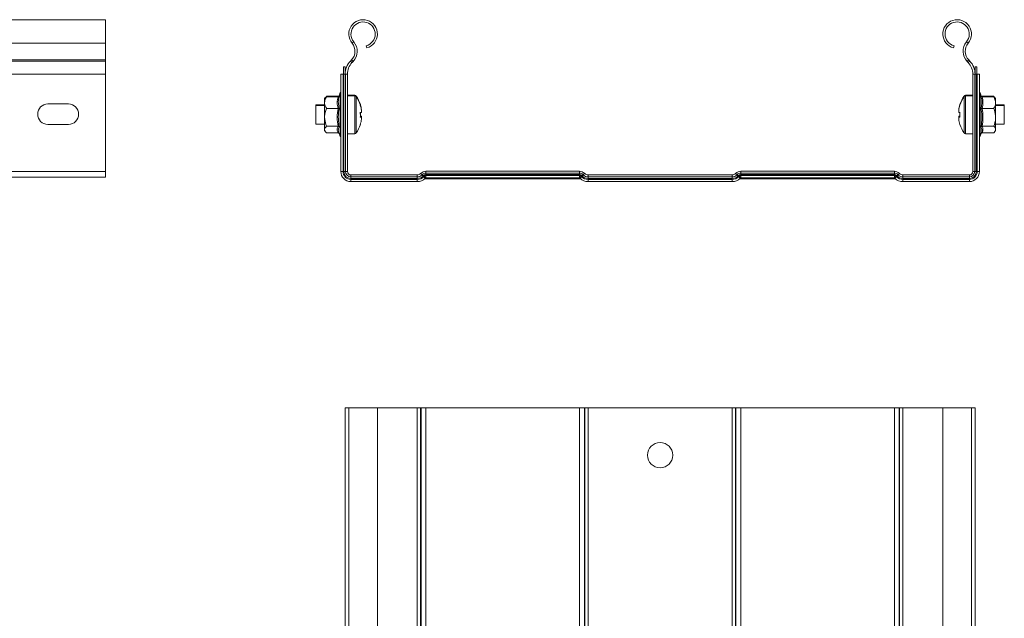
# Model space of a CAD drawing. Header units: millimetres. Extents: x 256 to 1193, y -1997 to 462.
# Tile 16 of 16: x 879 to 1192, y 272 to 462. Entities that reach past the tile are written whole.
import ezdxf

# ---------------------------------------------------------------- set-up
doc = ezdxf.new("R2010")
doc.units = ezdxf.units.MM
doc.linetypes.add('K5LT32768', pattern=[0])
doc.linetypes.add('K5LT32769', pattern=[0])

msp = doc.modelspace()

# ---------------------------------------------------------------- linework, layer by layer
at = {"color": 7, "linetype": 'K5LT32768', "lineweight": 15}
for p, q in [((906.38, 461.62), (638.38, 461.62)), ((906.38, 454.17), (906.38, 461.62)), ((638.38, 454.17), (906.38, 454.17)), ((906.38, 448.86), (906.38, 454.17)), ((984.72, 454.17), (985.25, 454.61)), ((1180.37, 454.17), (1179.83, 454.61)), ((989.39, 452.68), (989.21, 453.35)), ((1175.69, 452.68), (1175.87, 453.35)), ((638.38, 448.86), (906.38, 448.86)), ((638.38, 448.49), (906.38, 448.49)), ((906.38, 448.49), (906.38, 448.86)), ((906.38, 444.36), (906.38, 448.49)), ((984.54, 448.86), (984.19, 448.49)), ((984.19, 448.49), (984.7, 448.01)), ((984.54, 448.86), (985.04, 448.37)), ((985.04, 448.37), (984.7, 448.01)), ((1180.55, 448.86), (1180.04, 448.37)), ((1180.38, 448.01), (1180.04, 448.37)), ((1180.89, 448.49), (1180.38, 448.01)), ((1180.89, 448.49), (1180.55, 448.86)), ((906.38, 413.42), (906.38, 444.36)), ((981.84, 444.36), (981.14, 444.36)), ((981.14, 444.36), (981.14, 413.42)), ((981.84, 444.36), (981.84, 413.42)), ((982.14, 444.36), (981.84, 444.36)), ((981.99, 446.62), (982.54, 446.62)), ((981.99, 446.62), (981.99, 444.36)), ((982.14, 444.36), (982.14, 413.42)), ((982.65, 444.36), (982.14, 444.36)), ((982.54, 446.62), (982.54, 444.36)), ((982.65, 444.36), (982.65, 413.42)), ((983.24, 444.36), (982.65, 444.36)), ((983.24, 444.36), (983.24, 413.42)), ((1181.84, 413.42), (1181.84, 444.36)), ((1181.84, 444.36), (1182.43, 444.36)), ((1182.43, 413.42), (1182.43, 444.36)), ((1182.43, 444.36), (1182.95, 444.36)), ((1182.54, 446.62), (1183.09, 446.62)), ((1182.54, 444.36), (1182.54, 446.62)), ((1182.95, 413.42), (1182.95, 444.36)), ((1182.95, 444.36), (1183.24, 444.36)), ((1183.09, 444.36), (1183.09, 446.62)), ((1183.24, 413.42), (1183.24, 444.36)), ((1183.24, 444.36), (1183.94, 444.36)), ((1183.94, 413.42), (1183.94, 444.36)), ((980.89, 438.35), (980.57, 437.48)), ((980.89, 438.15), (980.57, 437.28)), ((1184.51, 437.48), (1184.19, 438.35)), ((1184.51, 437.28), (1184.19, 438.15)), ((888.13, 434.87), (894.63, 434.87)), ((975.99, 434.62), (973.24, 434.62)), ((973.24, 434.62), (973.24, 434.42)), ((976.28, 437), (975.99, 436.62)), ((976.28, 436.8), (975.99, 436.42)), ((975.99, 436.62), (975.99, 436.42)), ((975.99, 436.42), (975.99, 435.29)), ((975.99, 435.29), (975.99, 430.61)), ((976.59, 437.32), (976.51, 437.18)), ((980.28, 437.32), (976.59, 437.32)), ((980.28, 437.12), (976.59, 437.12)), ((985.57, 437.62), (983.24, 437.62)), ((985.57, 437.42), (983.24, 437.42)), ((1181.84, 437.62), (1179.52, 437.62)), ((1181.84, 437.42), (1179.52, 437.42)), ((1184.81, 437.32), (1188.49, 437.32)), ((1184.81, 437.12), (1188.49, 437.12)), ((1188.49, 437.32), (1188.57, 437.18)), ((1188.49, 437.12), (1188.72, 436.77)), ((1189.09, 436.62), (1188.78, 437.02)), ((1189.09, 436.42), (1188.78, 436.82)), ((1189.09, 436.42), (1189.09, 436.62)), ((1189.09, 435.29), (1189.09, 436.42)), ((1189.09, 435.29), (1189.09, 430.61)), ((1191.84, 434.62), (1189.09, 434.62)), ((1191.84, 434.42), (1191.84, 434.62)), ((975.99, 434.42), (973.24, 434.42)), ((973.24, 434.42), (973.24, 428.42)), ((980.28, 433.46), (976.59, 433.46)), ((987.35, 434.52), (987.33, 434.51)), ((987.73, 432.13), (987.33, 432.13)), ((987.73, 432.96), (987.73, 432.98)), ((987.73, 432.96), (987.73, 432.76)), ((987.73, 432.76), (987.73, 432.13)), ((1177.36, 432.98), (1177.36, 432.96)), ((1177.36, 432.76), (1177.36, 432.96)), ((1177.36, 432.13), (1177.36, 432.76)), ((1177.76, 432.13), (1177.36, 432.13)), ((1184.81, 433.46), (1188.49, 433.46)), ((1191.84, 434.42), (1189.09, 434.42)), ((1191.84, 431.42), (1191.84, 434.42)), ((894.63, 428.37), (888.13, 428.37)), ((973.24, 428.42), (975.99, 428.42)), ((975.99, 430.61), (975.99, 426.74)), ((987.33, 430.95), (987.73, 430.95)), ((987.33, 430.71), (987.73, 430.71)), ((987.73, 430.91), (987.73, 430.95)), ((987.73, 430.91), (987.73, 430.71)), ((987.73, 430.71), (987.73, 430.08)), ((1177.36, 430.95), (1177.36, 430.91)), ((1177.36, 430.95), (1177.76, 430.95)), ((1177.36, 430.71), (1177.36, 430.91)), ((1177.36, 430.08), (1177.36, 430.71)), ((1177.36, 430.71), (1177.76, 430.71)), ((1189.09, 426.74), (1189.09, 430.61)), ((1189.09, 428.42), (1191.84, 428.42)), ((1191.84, 428.42), (1191.84, 431.42)), ((975.99, 426.42), (975.99, 426.74)), ((975.99, 426.42), (976.28, 426.05)), ((980.28, 427.77), (976.59, 427.77)), ((980.28, 425.72), (976.59, 425.72)), ((980.49, 425.8), (980.89, 424.69)), ((983.24, 425.42), (985.57, 425.42)), ((1179.52, 425.42), (1181.84, 425.42)), ((1184.19, 424.69), (1184.6, 425.8)), ((1184.81, 427.77), (1188.49, 427.77)), ((1184.81, 425.72), (1188.49, 425.72)), ((1188.78, 426.02), (1189.09, 426.42)), ((1189.09, 426.42), (1189.09, 426.74)), ((906.38, 411.62), (906.38, 413.42)), ((981.84, 413.42), (981.14, 413.42)), ((982.14, 413.42), (981.84, 413.42)), ((982.65, 413.42), (982.14, 413.42)), ((983.24, 413.42), (982.65, 413.42)), ((1006.49, 412.76), (1006.61, 412.88)), ((1008.16, 413.52), (1008.16, 412.93)), ((1008.16, 413.52), (1056.92, 413.52)), ((1008.16, 412.93), (1008.16, 412.42)), ((1008.16, 412.93), (1056.92, 412.93)), ((1056.92, 413.52), (1056.92, 412.93)), ((1056.92, 412.93), (1056.92, 412.42)), ((1058.48, 412.88), (1058.59, 412.76)), ((1106.49, 412.76), (1106.61, 412.88)), ((1108.16, 413.52), (1108.16, 412.93)), ((1108.16, 413.52), (1156.92, 413.52)), ((1108.16, 412.93), (1108.16, 412.42)), ((1108.16, 412.93), (1156.92, 412.93)), ((1156.92, 413.52), (1156.92, 412.93)), ((1156.92, 412.93), (1156.92, 412.42)), ((1158.48, 412.88), (1158.59, 412.76)), ((1181.84, 413.42), (1182.43, 413.42)), ((1182.43, 413.42), (1182.95, 413.42)), ((1182.95, 413.42), (1183.24, 413.42)), ((1183.24, 413.42), (1183.94, 413.42)), ((733.38, 411.62), (906.38, 411.62)), ((984.34, 412.32), (984.34, 411.73)), ((984.34, 412.32), (1005.43, 412.32)), ((984.34, 411.73), (984.34, 411.22)), ((984.34, 411.73), (1005.43, 411.73)), ((984.34, 411.22), (984.34, 410.92)), ((984.34, 411.22), (1005.43, 411.22)), ((984.34, 410.92), (984.34, 410.22)), ((984.34, 410.92), (1005.43, 410.92)), ((984.34, 410.22), (1005.43, 410.22)), ((1005.43, 412.32), (1005.43, 411.73)), ((1005.43, 411.73), (1005.43, 411.22)), ((1005.43, 411.22), (1005.43, 410.92)), ((1005.43, 410.92), (1005.43, 410.22)), ((1006.91, 412.34), (1007.02, 412.46)), ((1006.91, 412.34), (1007.27, 411.98)), ((1007.02, 412.46), (1007.39, 412.09)), ((1007.27, 411.98), (1007.39, 412.09)), ((1007.48, 411.77), (1007.6, 411.89)), ((1007.48, 411.77), (1007.98, 411.28)), ((1007.6, 411.89), (1008.09, 411.39)), ((1007.75, 411.07), (1057.33, 411.07)), ((1007.98, 411.28), (1008.09, 411.39)), ((1008.16, 412.42), (1008.16, 412.12)), ((1008.16, 412.42), (1056.92, 412.42)), ((1008.16, 412.12), (1008.16, 411.42)), ((1008.16, 412.12), (1056.92, 412.12)), ((1008.16, 411.42), (1056.92, 411.42)), ((1056.92, 412.42), (1056.92, 412.12)), ((1056.92, 412.12), (1056.92, 411.42)), ((1057.49, 411.89), (1056.99, 411.39)), ((1056.99, 411.39), (1057.11, 411.28)), ((1057.6, 411.77), (1057.11, 411.28)), ((1057.49, 411.89), (1057.6, 411.77)), ((1058.06, 412.46), (1057.69, 412.09)), ((1057.69, 412.09), (1057.81, 411.98)), ((1058.18, 412.34), (1057.81, 411.98)), ((1058.06, 412.46), (1058.18, 412.34)), ((1059.65, 412.32), (1059.65, 411.73)), ((1059.65, 412.32), (1105.43, 412.32)), ((1059.65, 411.73), (1059.65, 411.22)), ((1059.65, 411.73), (1105.43, 411.73)), ((1059.65, 411.22), (1059.65, 410.92)), ((1059.65, 411.22), (1105.43, 411.22)), ((1059.65, 410.92), (1059.65, 410.22)), ((1059.65, 410.92), (1105.43, 410.92)), ((1059.65, 410.22), (1105.43, 410.22)), ((1105.43, 412.32), (1105.43, 411.73)), ((1105.43, 411.73), (1105.43, 411.22)), ((1105.43, 411.22), (1105.43, 410.92)), ((1105.43, 410.92), (1105.43, 410.22)), ((1106.91, 412.34), (1107.02, 412.46)), ((1106.91, 412.34), (1107.27, 411.98)), ((1107.02, 412.46), (1107.39, 412.09)), ((1107.27, 411.98), (1107.39, 412.09)), ((1107.48, 411.77), (1107.6, 411.89)), ((1107.48, 411.77), (1107.98, 411.28)), ((1107.6, 411.89), (1108.09, 411.39)), ((1107.75, 411.07), (1157.33, 411.07)), ((1107.98, 411.28), (1108.09, 411.39)), ((1108.16, 412.42), (1108.16, 412.12)), ((1108.16, 412.42), (1156.92, 412.42)), ((1108.16, 412.12), (1108.16, 411.42)), ((1108.16, 412.12), (1156.92, 412.12)), ((1108.16, 411.42), (1156.92, 411.42)), ((1156.92, 412.42), (1156.92, 412.12)), ((1156.92, 412.12), (1156.92, 411.42)), ((1157.49, 411.89), (1156.99, 411.39)), ((1156.99, 411.39), (1157.11, 411.28)), ((1157.6, 411.77), (1157.11, 411.28)), ((1157.49, 411.89), (1157.6, 411.77)), ((1158.06, 412.46), (1157.69, 412.09)), ((1157.69, 412.09), (1157.81, 411.98)), ((1158.18, 412.34), (1157.81, 411.98)), ((1158.06, 412.46), (1158.18, 412.34)), ((1159.65, 412.32), (1159.65, 411.73)), ((1159.65, 412.32), (1180.74, 412.32)), ((1159.65, 411.73), (1159.65, 411.22)), ((1159.65, 411.73), (1180.74, 411.73)), ((1159.65, 411.22), (1159.65, 410.92)), ((1159.65, 411.22), (1180.74, 411.22)), ((1159.65, 410.92), (1159.65, 410.22)), ((1159.65, 410.92), (1180.74, 410.92)), ((1159.65, 410.22), (1180.74, 410.22)), ((1180.74, 412.32), (1180.74, 411.73)), ((1180.74, 411.73), (1180.74, 411.22)), ((1180.74, 411.22), (1180.74, 410.92)), ((1180.74, 410.92), (1180.74, 410.22)), ((983.67, 338.37), (982.54, 338.37)), ((982.54, 165.37), (982.54, 338.37)), ((983.67, 338.37), (983.67, 70.37)), ((992.77, 338.37), (983.67, 338.37)), ((992.77, 70.37), (992.77, 338.37)), ((992.77, 338.37), (1005.43, 338.37)), ((1005.43, 70.37), (1005.43, 338.37)), ((1005.43, 338.37), (1006.49, 338.37)), ((1006.49, 70.37), (1006.49, 338.37)), ((1006.49, 338.37), (1006.61, 338.37)), ((1006.61, 70.37), (1006.61, 338.37)), ((1006.61, 338.37), (1008.16, 338.37)), ((1008.16, 70.37), (1008.16, 338.37)), ((1008.16, 338.37), (1056.92, 338.37)), ((1056.92, 70.37), (1056.92, 338.37)), ((1056.92, 338.37), (1058.48, 338.37)), ((1058.48, 70.37), (1058.48, 338.37)), ((1058.48, 338.37), (1058.59, 338.37)), ((1058.59, 70.37), (1058.59, 338.37)), ((1058.59, 338.37), (1059.65, 338.37)), ((1059.65, 70.37), (1059.65, 338.37)), ((1059.65, 338.37), (1105.43, 338.37)), ((1105.43, 70.37), (1105.43, 338.37)), ((1105.43, 338.37), (1106.49, 338.37)), ((1106.49, 70.37), (1106.49, 338.37)), ((1106.49, 338.37), (1106.61, 338.37)), ((1106.61, 70.37), (1106.61, 338.37)), ((1106.61, 338.37), (1108.16, 338.37)), ((1108.16, 70.37), (1108.16, 338.37)), ((1108.16, 338.37), (1156.92, 338.37)), ((1156.92, 70.37), (1156.92, 338.37)), ((1156.92, 338.37), (1158.48, 338.37)), ((1158.48, 70.37), (1158.48, 338.37)), ((1158.48, 338.37), (1158.59, 338.37)), ((1158.59, 70.37), (1158.59, 338.37)), ((1158.59, 338.37), (1159.65, 338.37)), ((1159.65, 70.37), (1159.65, 338.37)), ((1159.65, 338.37), (1172.32, 338.37)), ((1172.32, 338.37), (1172.32, 70.37)), ((1181.42, 338.37), (1172.32, 338.37)), ((1181.42, 70.37), (1181.42, 338.37)), ((1182.54, 338.37), (1181.42, 338.37)), ((1182.54, 165.37), (1182.54, 338.37))]:
    msp.add_line(p, q, dxfattribs=at)
at = {"color": 8, "linetype": 'K5LT32769', "lineweight": 15, "true_color": 0x808080}
for p, q in [((733.38, 444.36), (906.38, 444.36)), ((980.89, 438.15), (980.89, 438.35)), ((980.89, 424.69), (980.89, 438.15)), ((1184.19, 438.35), (1184.19, 438.15)), ((1184.19, 438.15), (1184.19, 436.63)), ((980.25, 437.12), (980.28, 437.32)), ((980.65, 437.61), (980.6, 437.42)), ((985.57, 437.62), (985.57, 437.42)), ((985.57, 437.42), (985.57, 425.42)), ((986.01, 437.39), (986.01, 437.19)), ((986.01, 437.19), (986.01, 425.65)), ((1179.08, 437.19), (1179.08, 437.39)), ((1179.08, 431.42), (1179.08, 437.19)), ((1179.52, 437.42), (1179.52, 437.62)), ((1179.52, 431.42), (1179.52, 437.42)), ((1184.19, 436.63), (1184.19, 424.69)), ((1184.47, 437.41), (1184.43, 437.61)), ((1184.81, 437.32), (1184.84, 437.12)), ((1179.08, 425.65), (1179.08, 431.42)), ((1179.52, 425.42), (1179.52, 431.42)), ((733.38, 413.42), (906.38, 413.42))]:
    msp.add_line(p, q, dxfattribs=at)
at = {"color": 7, "linetype": 'K5LT32768', "const_width": 0.15}
for points in [[(987.33, 434.71), (987.34, 434.72), (987.34, 434.72), (987.35, 434.72), (987.35, 434.72)], [(987.33, 434.69), (987.34, 434.7), (987.34, 434.71), (987.35, 434.72), (987.35, 434.72), (987.35, 434.73)], [(1177.74, 434.72), (1177.74, 434.72), (1177.74, 434.72), (1177.75, 434.72), (1177.76, 434.71)], [(987.35, 428.32), (987.35, 428.32), (987.34, 428.32), (987.34, 428.32), (987.33, 428.33)], [(1177.76, 428.33), (1177.75, 428.32), (1177.74, 428.32), (1177.74, 428.32), (1177.74, 428.32)], [(1006.49, 412.76), (1006.5, 412.75), (1006.52, 412.73), (1006.55, 412.7), (1006.6, 412.65), (1006.66, 412.59), (1006.73, 412.52), (1006.81, 412.44), (1006.91, 412.34)], [(1006.61, 412.88), (1006.61, 412.87), (1006.64, 412.85), (1006.67, 412.82), (1006.72, 412.77), (1006.78, 412.71), (1006.85, 412.64), (1006.93, 412.55), (1007.02, 412.46)], [(1058.48, 412.88), (1058.47, 412.87), (1058.45, 412.85), (1058.41, 412.82), (1058.37, 412.77), (1058.31, 412.71), (1058.24, 412.64), (1058.15, 412.55), (1058.06, 412.46)], [(1058.59, 412.76), (1058.59, 412.75), (1058.57, 412.73), (1058.53, 412.7), (1058.48, 412.65), (1058.42, 412.59), (1058.35, 412.52), (1058.27, 412.44), (1058.18, 412.34)], [(1106.49, 412.76), (1106.5, 412.75), (1106.52, 412.73), (1106.55, 412.7), (1106.6, 412.65), (1106.66, 412.59), (1106.73, 412.52), (1106.81, 412.44), (1106.91, 412.34)], [(1106.61, 412.88), (1106.61, 412.87), (1106.64, 412.85), (1106.67, 412.82), (1106.72, 412.77), (1106.78, 412.71), (1106.85, 412.64), (1106.93, 412.55), (1107.02, 412.46)], [(1158.48, 412.88), (1158.47, 412.87), (1158.45, 412.85), (1158.41, 412.82), (1158.37, 412.77), (1158.31, 412.71), (1158.24, 412.64), (1158.15, 412.55), (1158.06, 412.46)], [(1158.59, 412.76), (1158.59, 412.75), (1158.57, 412.73), (1158.53, 412.7), (1158.48, 412.65), (1158.42, 412.59), (1158.35, 412.52), (1158.27, 412.44), (1158.18, 412.34)], [(1007.27, 411.98), (1007.32, 411.93), (1007.36, 411.89), (1007.4, 411.85), (1007.43, 411.82), (1007.45, 411.8), (1007.47, 411.78), (1007.48, 411.77), (1007.48, 411.77)], [(1007.39, 412.09), (1007.44, 412.05), (1007.48, 412.01), (1007.51, 411.97), (1007.54, 411.94), (1007.57, 411.92), (1007.58, 411.9), (1007.59, 411.89), (1007.6, 411.89)], [(1057.69, 412.09), (1057.65, 412.05), (1057.61, 412.01), (1057.57, 411.97), (1057.54, 411.94), (1057.52, 411.92), (1057.5, 411.9), (1057.49, 411.89), (1057.49, 411.89)], [(1057.81, 411.98), (1057.76, 411.93), (1057.72, 411.89), (1057.69, 411.85), (1057.66, 411.82), (1057.63, 411.8), (1057.62, 411.78), (1057.61, 411.77), (1057.6, 411.77)], [(1107.27, 411.98), (1107.32, 411.93), (1107.36, 411.89), (1107.4, 411.85), (1107.43, 411.82), (1107.45, 411.8), (1107.47, 411.78), (1107.48, 411.77), (1107.48, 411.77)], [(1107.39, 412.09), (1107.44, 412.05), (1107.48, 412.01), (1107.51, 411.97), (1107.54, 411.94), (1107.57, 411.92), (1107.58, 411.9), (1107.59, 411.89), (1107.6, 411.89)], [(1157.69, 412.09), (1157.65, 412.05), (1157.61, 412.01), (1157.57, 411.97), (1157.54, 411.94), (1157.52, 411.92), (1157.5, 411.9), (1157.49, 411.89), (1157.49, 411.89)], [(1157.81, 411.98), (1157.76, 411.93), (1157.72, 411.89), (1157.69, 411.85), (1157.66, 411.82), (1157.63, 411.8), (1157.62, 411.78), (1157.61, 411.77), (1157.6, 411.77)]]:
    msp.add_lwpolyline(points, dxfattribs=at)
at = {"color": 7, "linetype": 'K5LT32768', "lineweight": 15}
msp.add_circle((1082.54, 323.37), 4, dxfattribs=at)
for centre, radius, start, end in [((988.22, 457.07), 4.55, 285, 219.6825), ((988.22, 457.07), 3.85, 285, 219.6825), ((1176.87, 457.07), 4.55, 320.3175, 255), ((1176.87, 457.07), 3.85, 320.3175, 255), ((981.64, 451.61), 4, 316.4642, 39.6825), ((981.64, 451.61), 4.7, 316.4642, 39.6825), ((1183.45, 451.61), 4.7, 140.3175, 223.5358), ((1183.45, 451.61), 4, 140.3175, 223.5358), ((988.54, 444.36), 6, 136.4642, 180), ((988.54, 444.36), 5.3, 136.4642, 180), ((1176.54, 444.36), 5.3, 0, 43.5358), ((1176.54, 444.36), 6, 0, 43.5358), ((981.42, 438.15), 0.567, 119.9242, 160), ((981.42, 437.95), 0.567, 119.9242, 160), ((1183.66, 438.15), 0.567, 20, 60.0758), ((1183.66, 437.95), 0.567, 20, 60.0758), ((888.13, 431.62), 3.25, 90, 270), ((894.63, 431.62), 3.25, 270, 90), ((985.57, 437.08), 0.54, 35.2515, 90), ((985.57, 436.88), 0.54, 35.2515, 90), ((977.84, 431.62), 10, 18.0819, 35.2515), ((977.84, 431.42), 10, 18.0819, 35.2515), ((977.85, 431.64), 9.97, 7.7087, 18.0678), ((977.84, 431.62), 9.97, 7.7067, 18.0605), ((1187.23, 431.64), 9.97, 161.9319, 172.2906), ((1187.24, 431.62), 9.97, 161.9395, 172.2933), ((1187.24, 431.62), 10, 144.7485, 161.9181), ((1187.24, 431.42), 10, 144.7485, 161.9181), ((1177.78, 434.73), 0.0491, 188.6032, 237.9186), ((1179.52, 437.08), 0.54, 90, 144.7485), ((1179.52, 436.88), 0.54, 90, 144.7485), ((977.84, 431.42), 9.97, 7.7067, 18.0605), ((976.29, 431.42), 11.06, 356.3185, 3.6815), ((976.27, 431.71), 11.07, 359.5405, 2.7565), ((976.25, 431.62), 11.1, 0.2369, 2.64), ((1187.24, 431.42), 9.97, 161.9395, 172.2933), ((1181.67, 442.39), 8.79, 243.4229, 243.5892), ((1188.78, 431.71), 11.04, 177.2374, 180.2311), ((1188.79, 431.42), 11.05, 176.316, 183.684), ((1188.8, 431.62), 11.07, 177.3573, 180.23), ((987.05, 427.22), 3.79, 79.7573, 85.8681), ((977.84, 431.42), 9.97, 341.9395, 352.2933), ((1178.03, 427.22), 3.8, 94.132, 100.2421), ((1187.24, 431.42), 9.97, 187.7067, 198.0605), ((985.57, 425.96), 0.54, 270, 324.7485), ((977.84, 431.42), 10, 324.7485, 341.9181), ((1187.24, 431.42), 10, 198.0819, 215.2515), ((1179.52, 425.96), 0.54, 215.2515, 270), ((981.42, 424.89), 0.567, 200, 240.0758), ((1183.66, 424.89), 0.567, 299.9242, 340), ((984.34, 413.42), 3.2, 180, 270), ((984.34, 413.42), 2.5, 180, 270), ((984.34, 413.42), 2.21, 180, 270), ((984.34, 413.42), 1.69, 180, 270), ((984.34, 413.42), 1.1, 180, 270), ((1005.43, 413.82), 1.5, 270, 315), ((1008.16, 411.32), 2.2, 90, 135), ((1008.16, 411.32), 1.61, 90, 135), ((1056.92, 411.32), 2.2, 45, 90), ((1056.92, 411.32), 1.61, 45, 90), ((1059.65, 413.82), 1.5, 225, 270), ((1105.43, 413.82), 1.5, 270, 315), ((1108.16, 411.32), 2.2, 90, 135), ((1108.16, 411.32), 1.61, 90, 135), ((1156.92, 411.32), 2.2, 45, 90), ((1156.92, 411.32), 1.61, 45, 90), ((1159.65, 413.82), 1.5, 225, 270), ((1180.74, 413.42), 2.5, 270, 0), ((1180.74, 413.42), 3.2, 270, 0), ((1180.74, 413.42), 2.21, 270, 0), ((1180.74, 413.42), 1.69, 270, 0), ((1180.74, 413.42), 1.1, 270, 0), ((1005.43, 413.82), 2.09, 270, 315), ((1005.43, 413.82), 2.61, 270, 315), ((1005.43, 413.82), 2.9, 270, 315), ((1005.43, 413.82), 3.6, 270, 315), ((1008.16, 411.32), 1.09, 90, 135), ((1008.16, 411.32), 0.8, 90, 135), ((1008.16, 411.32), 0.1, 90, 135), ((1056.92, 411.32), 1.09, 45, 90), ((1056.92, 411.32), 0.8, 45, 90), ((1056.92, 411.32), 0.1, 45, 90), ((1059.65, 413.82), 3.6, 225, 270), ((1059.65, 413.82), 2.9, 225, 270), ((1059.65, 413.82), 2.61, 225, 270), ((1059.65, 413.82), 2.09, 225, 270), ((1105.43, 413.82), 2.09, 270, 315), ((1105.43, 413.82), 2.61, 270, 315), ((1105.43, 413.82), 2.9, 270, 315), ((1105.43, 413.82), 3.6, 270, 315), ((1108.16, 411.32), 1.09, 90, 135), ((1108.16, 411.32), 0.8, 90, 135), ((1108.16, 411.32), 0.1, 90, 135), ((1156.92, 411.32), 1.09, 45, 90), ((1156.92, 411.32), 0.8, 45, 90), ((1156.92, 411.32), 0.1, 45, 90), ((1159.65, 413.82), 3.6, 225, 270), ((1159.65, 413.82), 2.9, 225, 270), ((1159.65, 413.82), 2.61, 225, 270), ((1159.65, 413.82), 2.09, 225, 270)]:
    msp.add_arc(centre, radius, start, end, dxfattribs=at)
for points, knots in [([(976.59, 437.12), (976.5, 436.96), (976.15, 436.38), (976.06, 435.75), (975.99, 435.29)], [0, 0, 0, 0, 0.263253, 1, 1, 1, 1]), ([(975.99, 435.29), (976, 435.2), (976.02, 434.6), (976.28, 433.98), (976.58, 433.48), (976.59, 433.46)], [0, 0, 0, 0, 0.148486, 0.965571, 1, 1, 1, 1]), ([(976.32, 436.77), (976.34, 436.82), (976.38, 436.94), (976.52, 437.05), (976.59, 437.12)], [0, 0, 0, 0, 0.431689, 1, 1, 1, 1]), ([(980.28, 433.46), (980.15, 434.06), (979.88, 435.28), (980.14, 436.5), (980.28, 437.12)], [0, 0, 0, 0, 0.492147, 1, 1, 1, 1]), ([(980.65, 437.41), (980.65, 437.41), (980.64, 437.36), (980.59, 437.29), (980.5, 437.19), (980.4, 437.13), (980.32, 437.12), (980.28, 437.12)], [0, 0, 0, 0, 0.007908, 0.267546, 0.528624, 0.763824, 1, 1, 1, 1]), ([(980.65, 437.41), (980.61, 437.26), (980.4, 436.5), (980.25, 435.19), (980.53, 434.08), (980.65, 433.57)], [0, 0, 0, 0, 0.118083, 0.592259, 1, 1, 1, 1]), ([(1184.43, 433.57), (1184.47, 433.71), (1184.68, 434.46), (1184.83, 435.75), (1184.56, 436.88), (1184.43, 437.41)], [0, 0, 0, 0, 0.118083, 0.592259, 1, 1, 1, 1]), ([(1184.81, 437.12), (1184.77, 437.12), (1184.69, 437.13), (1184.58, 437.19), (1184.49, 437.29), (1184.45, 437.36), (1184.43, 437.41), (1184.43, 437.41)], [0, 0, 0, 0, 0.23619, 0.471402, 0.732471, 0.992087, 1, 1, 1, 1]), ([(1184.81, 437.12), (1184.94, 436.52), (1185.21, 435.3), (1184.94, 434.08), (1184.81, 433.46)], [0, 0, 0, 0, 0.492147, 1, 1, 1, 1]), ([(1188.49, 437.12), (1188.58, 436.96), (1188.93, 436.38), (1189.02, 435.75), (1189.09, 435.29)], [0, 0, 0, 0, 0.263254, 1, 1, 1, 1]), ([(1189.09, 435.29), (1189.09, 435.2), (1189.07, 434.6), (1188.81, 433.98), (1188.5, 433.48), (1188.49, 433.46)], [0, 0, 0, 0, 0.148486, 0.965571, 1, 1, 1, 1]), ([(976.59, 433.46), (976.32, 432.62), (976.01, 431.69), (975.99, 430.72), (975.99, 430.61)], [0, 0, 0, 0, 0.896037, 1, 1, 1, 1]), ([(980.28, 427.77), (980.15, 428.7), (979.88, 430.6), (980.14, 432.5), (980.28, 433.46)], [0, 0, 0, 0, 0.492148, 1, 1, 1, 1]), ([(980.65, 433.57), (980.65, 433.57), (980.64, 433.55), (980.59, 433.52), (980.5, 433.49), (980.4, 433.47), (980.32, 433.46), (980.28, 433.46)], [0, 0, 0, 0, 0.007911, 0.267553, 0.528622, 0.763823, 1, 1, 1, 1]), ([(980.65, 433.57), (980.61, 433.33), (980.4, 432.17), (980.25, 430.15), (980.53, 428.39), (980.65, 427.58)], [0, 0, 0, 0, 0.118083, 0.592258, 1, 1, 1, 1]), ([(1184.43, 427.58), (1184.47, 427.81), (1184.68, 428.99), (1184.83, 431.01), (1184.56, 432.76), (1184.43, 433.57)], [0, 0, 0, 0, 0.118083, 0.592259, 1, 1, 1, 1]), ([(1184.81, 433.46), (1184.77, 433.46), (1184.69, 433.47), (1184.58, 433.49), (1184.49, 433.52), (1184.45, 433.55), (1184.43, 433.57), (1184.43, 433.57)], [0, 0, 0, 0, 0.236191, 0.471405, 0.732463, 0.992084, 1, 1, 1, 1]), ([(1184.81, 433.46), (1184.94, 432.53), (1185.21, 430.63), (1184.94, 428.73), (1184.81, 427.77)], [0, 0, 0, 0, 0.492148, 1, 1, 1, 1]), ([(1189.09, 430.61), (1189.01, 431.4), (1188.91, 432.37), (1188.56, 433.28), (1188.49, 433.46)], [0, 0, 0, 0, 0.801462, 1, 1, 1, 1]), ([(975.99, 430.61), (976.07, 429.83), (976.17, 428.86), (976.52, 427.95), (976.59, 427.77)], [0, 0, 0, 0, 0.801464, 1, 1, 1, 1]), ([(1188.49, 427.77), (1188.77, 428.6), (1189.08, 429.54), (1189.09, 430.51), (1189.09, 430.61)], [0, 0, 0, 0, 0.896038, 1, 1, 1, 1]), ([(976.59, 427.77), (976.32, 427.46), (976.01, 427.13), (975.99, 426.78), (975.99, 426.74)], [0, 0, 0, 0, 0.896037, 1, 1, 1, 1]), ([(975.99, 426.74), (976.07, 426.46), (976.17, 426.11), (976.52, 425.79), (976.59, 425.72)], [0, 0, 0, 0, 0.801463, 1, 1, 1, 1]), ([(980.28, 425.72), (980.15, 426.06), (979.88, 426.74), (980.14, 427.42), (980.28, 427.77)], [0, 0, 0, 0, 0.492149, 1, 1, 1, 1]), ([(980.65, 427.58), (980.65, 427.58), (980.64, 427.61), (980.59, 427.66), (980.5, 427.72), (980.4, 427.76), (980.32, 427.76), (980.28, 427.77)], [0, 0, 0, 0, 0.007922, 0.267562, 0.528625, 0.763826, 1, 1, 1, 1]), ([(980.28, 425.72), (980.32, 425.72), (980.4, 425.71), (980.5, 425.65), (980.55, 425.59), (980.57, 425.57)], [0, 0, 0, 0, 0.341087, 0.680764, 1, 1, 1, 1]), ([(1184.43, 427.58), (1184.43, 427.58), (1184.45, 427.61), (1184.49, 427.66), (1184.58, 427.72), (1184.69, 427.76), (1184.77, 427.76), (1184.81, 427.77)], [0, 0, 0, 0, 0.007927, 0.267546, 0.528598, 0.763812, 1, 1, 1, 1]), ([(1184.57, 425.81), (1184.66, 426.12), (1184.83, 426.72), (1184.57, 427.3), (1184.43, 427.58)], [0, 0, 0, 0, 0.506714, 1, 1, 1, 1]), ([(1184.51, 425.57), (1184.53, 425.59), (1184.58, 425.65), (1184.69, 425.71), (1184.77, 425.72), (1184.81, 425.72)], [0, 0, 0, 0, 0.319193, 0.658891, 1, 1, 1, 1]), ([(1184.81, 427.77), (1184.94, 427.43), (1185.21, 426.75), (1184.94, 426.07), (1184.81, 425.72)], [0, 0, 0, 0, 0.492148, 1, 1, 1, 1]), ([(1189.09, 426.74), (1189.01, 427.02), (1188.91, 427.37), (1188.56, 427.7), (1188.49, 427.77)], [0, 0, 0, 0, 0.801462, 1, 1, 1, 1]), ([(1188.49, 425.72), (1188.77, 426.02), (1189.08, 426.36), (1189.09, 426.71), (1189.09, 426.74)], [0, 0, 0, 0, 0.896039, 1, 1, 1, 1])]:
    msp.add_open_spline(points, degree=3, knots=knots, dxfattribs=at)
at = {"color": 8, "linetype": 'K5LT32769', "lineweight": 15, "true_color": 0x808080}
msp.add_open_spline([(980.65, 427.58), (980.61, 427.5), (980.4, 427.09), (980.26, 426.5), (980.46, 425.98), (980.53, 425.81)], degree=3, knots=[0, 0, 0, 0, 0.142799, 0.716216, 1, 1, 1, 1], dxfattribs=at)

doc.saveas('drawing.dxf')
